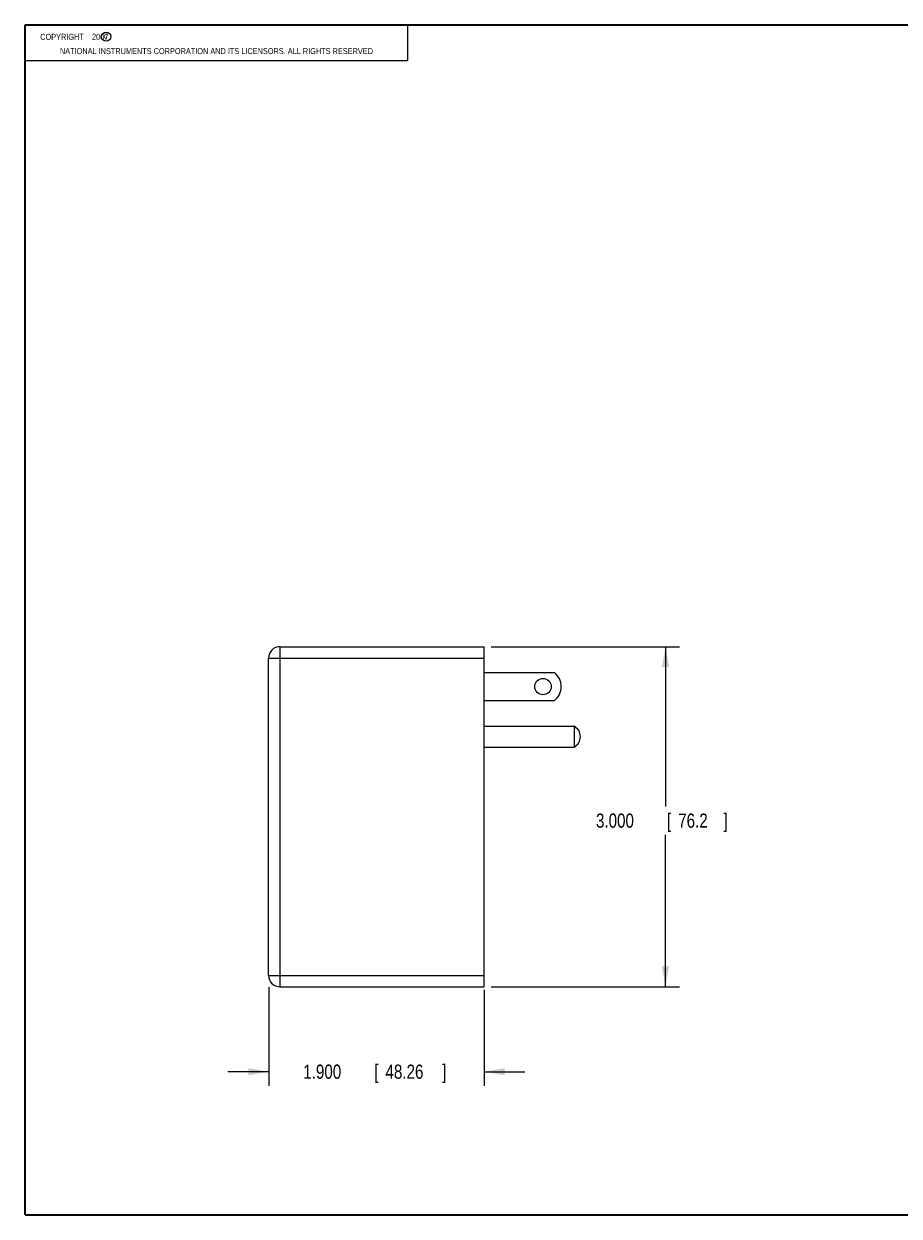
# Model space of a CAD drawing. Header units: inches. Extents: x 0.2 to 16.8, y 0.1 to 10.8.
# Tile 1 of 10: x 0.2 to 8, y 0.2 to 10.8. Entities that reach past the tile are written whole.
import ezdxf

# ---------------------------------------------------------------- set-up
doc = ezdxf.new("R2010")
doc.units = ezdxf.units.IN
doc.header["$LTSCALE"] = 0.935
doc.header["$MEASUREMENT"] = 0
doc.layers.get('0').update_dxf_attribs({"linetype": 'CONTINUOUS'})
doc.layers.add('DIMENSIONS', color=7, linetype='CONTINUOUS')
doc.styles.get("Standard").update_dxf_attribs({"font": 'txt', "width": 0.8})
doc.dimstyles.new('DIMSTYLE_1', dxfattribs={"dimtxt": 0.125, "dimasz": 0.18, "dimexe": 0.18, "dimexo": 0.0625, "dimgap": 0.09, "dimtad": 0, "dimtih": 1, "dimtoh": 1, "dimdec": 3, "dimzin": 4, "dimdsep": 46, "dimtxsty": 'STANDARD', "dimblk": '_FILLED', "dimblk1": '_FILLED', "dimblk2": '_FILLED', "dimcen": 0.09, "dimadec": 0, "dimazin": 0, "dimtp": 0.01, "dimtm": 0.01, "dimtfac": 1, "dimtdec": 3, "dimtofl": 0, "dimtmove": 0, "dimatfit": 3, "dimldrblk": '_FILLED', "dimfxl": 1, "dimtolj": 1, "dimtzin": 4, "dimarcsym": 0})

# ---------------------------------------------------------------- blocks, each defined once
blk = doc.blocks.new('_FILLED')
at = {"color": 0, "linetype": 'BYBLOCK'}
blk.add_solid([(0, 0), (-1, 0.174), (-1, -0.174)], dxfattribs=at)
blk = doc.blocks.new('*D0')
at = {"layer": 'DIMENSIONS', "color": 2, "linetype": 'CONTINUOUS'}
for p, q in [((4.362, 5.273), (6.025, 5.273)), ((5.9, 5.273), (5.9, 3.863)), ((5.9, 2.273), (5.9, 3.613)), ((4.362, 2.273), (6.025, 2.273))]:
    blk.add_line(p, q, dxfattribs=at)
at = {"layer": 'DIMENSIONS', "color": 2, "linetype": 'CONTINUOUS', "xscale": 0.18, "yscale": 0.18, "zscale": 0.18}
for p, rotation in [((5.9, 5.273), 90), ((5.9, 2.273), 270)]:
    blk.add_blockref('_FILLED', p, dxfattribs=dict(at, rotation=rotation))
at = {"layer": 'DIMENSIONS', "color": 2, "linetype": 'CONTINUOUS', "width": 0.8}
for s, p in [('3.000', (5.287, 3.676)), ('[', (5.912, 3.676)), ('76.2', (6.012, 3.676)), (']', (6.412, 3.676))]:
    blk.add_text(s, height=0.125, dxfattribs=at).set_placement(p)
blk = doc.blocks.new('*D1')
at = {"layer": 'DIMENSIONS', "color": 2, "linetype": 'CONTINUOUS'}
for p, q in [((2.4, 2.27), (2.4, 1.398)), ((4.3, 2.244), (4.3, 1.398)), ((2.4, 1.523), (2.04, 1.523)), ((4.3, 1.523), (4.66, 1.523))]:
    blk.add_line(p, q, dxfattribs=at)
at = {"layer": 'DIMENSIONS', "color": 2, "linetype": 'CONTINUOUS', "xscale": 0.18, "yscale": 0.18, "zscale": 0.18}
blk.add_blockref('_FILLED', (2.4, 1.523), dxfattribs=at)
at = {"layer": 'DIMENSIONS', "color": 2, "linetype": 'CONTINUOUS', "xscale": 0.18, "yscale": 0.18, "zscale": 0.18, "rotation": 180}
blk.add_blockref('_FILLED', (4.3, 1.523), dxfattribs=at)
at = {"layer": 'DIMENSIONS', "color": 2, "linetype": 'CONTINUOUS', "width": 0.8}
for s, p in [('1.900', (2.705, 1.461)), ('[', (3.33, 1.461)), ('48.26', (3.43, 1.461)), (']', (3.93, 1.461))]:
    blk.add_text(s, height=0.125, dxfattribs=at).set_placement(p)

msp = doc.modelspace()

# ---------------------------------------------------------------- linework, layer by layer
at = {"color": 2, "linetype": 'CONTINUOUS'}
for p, q in [((0.25, 10.7586), (3.625, 10.7586)), ((0.25, 10.7586), (0.25, 10.4456)), ((3.625, 10.7586), (3.625, 10.4456)), ((0.25, 10.4456), (3.625, 10.4456))]:
    msp.add_line(p, q, dxfattribs=at)
at = {"color": 7, "linetype": 'CONTINUOUS'}
for p, q in [((2.4996, 2.2731), (2.4996, 5.2731)), ((2.4996, 5.2731), (4.2996, 5.2731)), ((4.2996, 2.2731), (4.2996, 5.2731)), ((2.3996, 2.3731), (2.3996, 5.1731)), ((2.3996, 5.1731), (4.2996, 5.1731)), ((4.2996, 5.0441), (4.9196, 5.0441)), ((4.2996, 4.7981), (4.9196, 4.7981)), ((4.2996, 4.5721), (5.0931, 4.5721)), ((5.0931, 4.5721), (5.0931, 4.3871)), ((4.2996, 4.3871), (5.0931, 4.3871)), ((2.3996, 2.3731), (4.2996, 2.3731)), ((2.4996, 2.2731), (4.2996, 2.2731))]:
    msp.add_line(p, q, dxfattribs=at)
at = {"color": 7, "linetype": 'CONTINUOUS', "const_width": 0.02}
for points in [[(0.25, 10.7586), (0.25, 0.2586)], [(16.75, 10.7586), (0.25, 10.7586)], [(0.25, 0.2586), (16.75, 0.2586)]]:
    msp.add_lwpolyline(points, dxfattribs=at)
at = {"color": 2, "linetype": 'CONTINUOUS'}
msp.add_circle((0.9659, 10.6562), 0.0403, dxfattribs=at)
at = {"color": 7, "linetype": 'CONTINUOUS'}
msp.add_circle((4.8196, 4.9211), 0.0725, dxfattribs=at)
for centre, radius, start, end in [((2.4996, 5.1731), 0.1, 90, 180), ((4.8253, 4.9211), 0.155, 307.48164, 52.51836), ((5.0456, 4.4796), 0.104, 297.19916, 62.80084), ((2.4996, 2.3731), 0.1, 180, 270)]:
    msp.add_arc(centre, radius, start, end, dxfattribs=at)

# ---------------------------------------------------------------- texts
at = {"color": 2, "linetype": 'CONTINUOUS', "width": 0.8}
for s, p in [('c', (0.946, 10.6363)), ('NATIONAL INSTRUMENTS CORPORATION AND ITS LICENSORS. ALL RIGHTS RESERVED', (0.5583, 10.5016))]:
    msp.add_text(s, height=0.053, dxfattribs=at).set_placement(p)
at = {"color": 2, "linetype": 'CONTINUOUS', "insert": (0.3125, 10.6805), "char_height": 0.053, "width": 0.8904, "attachment_point": 1}
msp.add_mtext('    COPYRIGHT    2007', dxfattribs=at)

# ---------------------------------------------------------------- dimensions: what is measured, and where the dimension line sits
at = {"layer": 'DIMENSIONS', "color": 2, "linetype": 'CONTINUOUS'}
dim = msp.add_linear_dim(base=(5.8996, 5.2731), p1=(4.3621, 2.2731), p2=(4.3621, 5.2731), angle=90, dimstyle='DIMSTYLE_1', dxfattribs=at)
dim.commit()
dim.dimension.update_dxf_attribs({"geometry": '*D0', "text_midpoint": (5.8996, 3.7384), "dimtype": 160})
dim = msp.add_linear_dim(base=(4.2996, 1.5231), p1=(2.3996, 2.2701), p2=(4.2996, 2.2439), dimstyle='DIMSTYLE_1', dxfattribs=at)
dim.commit()
dim.dimension.update_dxf_attribs({"geometry": '*D1', "text_midpoint": (3.367, 1.5231), "dimtype": 160})

doc.saveas('drawing.dxf')
